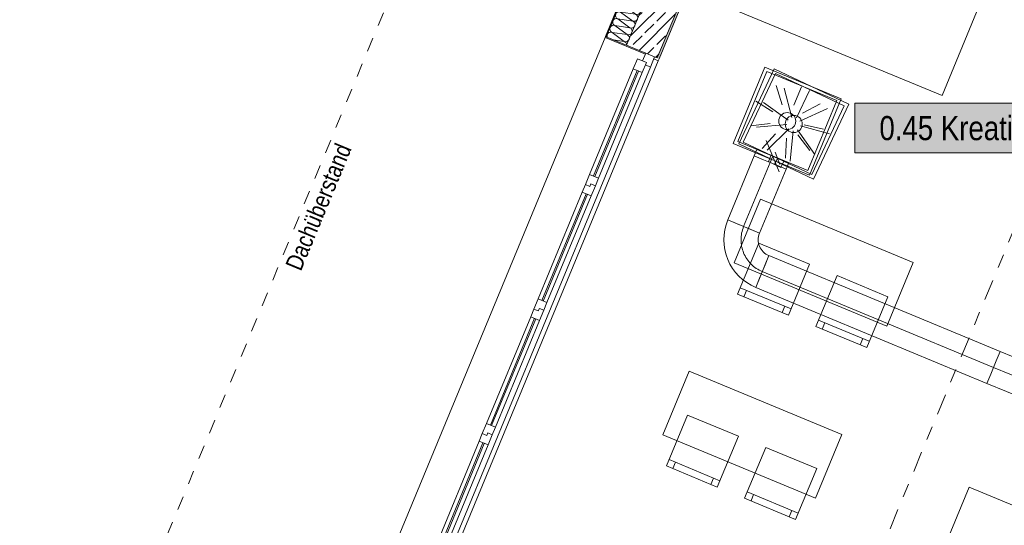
# Model space of a CAD drawing. Header units: metres. Extents: x -79 to 740, y -195 to 69.
# Tile 16 of 200: x -7.04 to 0.11, y -1.75 to 1.92. Entities that reach past the tile are written whole.
import ezdxf
from ezdxf.enums import TextEntityAlignment as Align

# ---------------------------------------------------------------- set-up
doc = ezdxf.new("R2010")
doc.units = ezdxf.units.M
doc.header["$MEASUREMENT"] = 0
for name, pattern in [('Schnittlinie', [0.3, 0.15, -0.075, 0, -0.075]), ('Strichlinie_ eng', [0.115, 0.075, -0.04]), ('STRICHPUNKT2', [12.7, 6.35, -3.175, 0, -3.175])]:
    doc.linetypes.add(name, pattern=pattern)
for name, color, linetype in [('00 Linien_Kreise_Splines', 7, 'Continuous'), ('30 Dach', 7, 'Continuous'), ('70 Lüftung', 7, 'Continuous'), ('Neubau_10 Wand außen', 7, 'Continuous'), ('Neubau_50 Möblierung', 7, 'Continuous'), ('Neubau_80 Raum', 7, 'Continuous')]:
    doc.layers.add(name, color=color, linetype=linetype)
doc.styles.add('ERSTELLTER_STIL_1', font='ARIALN.TTF')
doc.styles.add('ERSTELLTER_STIL_2', font='ARIALN.TTF')
pattern_1 = [(45, (0, 0.175), (-0.0556847, 0.0556847), [0, -0.0525, 0, -0.07875]), (110, (0.175, 0.175), (0.0740008, 0.0269341), [0, -0.0385, 0, -0.0665])]
pattern_2 = [(45, (0, 0), (-0.01767767, 0.01767767), [0, -0.025])]

# ---------------------------------------------------------------- blocks, each defined once
blk = doc.blocks.new('Schultisch 27[4]_1', base_point=(-0.0782, 2.0172))
at = {"layer": 'Neubau_50 Möblierung', "color": 8, "linetype": 'Continuous', "lineweight": 18, "flags": 128}
blk.add_lwpolyline([(-0.0782, 2.0172), (-1.926, 2.7826), (-2.1939, 2.1358), (-0.3461, 1.3705)], close=True, dxfattribs=at)
blk = doc.blocks.new('*X244')
at = {"layer": 'Neubau_10 Wand außen', "color": 8, "linetype": 'Continuous', "lineweight": 9}
for p, q in [((-1.7079, 4.1535), (-1.6736, 4.128)), ((-1.8027, 4.0949), (-1.694, 4.0787)), ((-1.8027, 4.0949), (-1.7144, 4.0295)), ((-1.7823, 4.1442), (-1.6736, 4.128)), ((-1.7823, 4.1442), (-1.694, 4.0787)), ((-1.8232, 4.0456), (-1.7348, 3.9802)), ((-1.8232, 4.0456), (-1.7144, 4.0295)), ((-1.864, 3.9471), (-1.7552, 3.9309)), ((-1.864, 3.9471), (-1.7756, 3.8816)), ((-1.8436, 3.9964), (-1.7348, 3.9802)), ((-1.8436, 3.9964), (-1.7552, 3.9309)), ((-1.8844, 3.8978), (-1.796, 3.8324)), ((-1.8844, 3.8978), (-1.7756, 3.8816)), ((-1.9252, 3.7993), (-1.8164, 3.7831)), ((-1.9252, 3.7993), (-1.8369, 3.7338)), ((-1.9048, 3.8486), (-1.796, 3.8324)), ((-1.9048, 3.8486), (-1.8164, 3.7831)), ((-1.9456, 3.75), (-1.8573, 3.6845)), ((-1.9456, 3.75), (-1.8369, 3.7338)), ((-1.9864, 3.6515), (-1.8777, 3.6353)), ((-1.9864, 3.6515), (-1.8981, 3.586)), ((-1.966, 3.7007), (-1.8573, 3.6845)), ((-1.966, 3.7007), (-1.8777, 3.6353)), ((-2.0068, 3.6022), (-1.9185, 3.5367)), ((-2.0068, 3.6022), (-1.8981, 3.586)), ((-2.0477, 3.5036), (-1.9389, 3.4875)), ((-2.0477, 3.5036), (-1.9593, 3.4382)), ((-2.0272, 3.5529), (-1.9185, 3.5367)), ((-2.0272, 3.5529), (-1.9389, 3.4875)), ((-2.0681, 3.4544), (-1.9797, 3.3889)), ((-2.0681, 3.4544), (-1.9593, 3.4382)), ((-2.0885, 3.4051), (-1.9797, 3.3889)), ((-2.0885, 3.4051), (-2.0001, 3.3396)), ((-2.1293, 3.3065), (-2.041, 3.2411)), ((-2.1293, 3.3065), (-2.0205, 3.2904)), ((-2.1089, 3.3558), (-2.0001, 3.3396)), ((-2.1089, 3.3558), (-2.0205, 3.2904)), ((-2.1497, 3.2573), (-2.041, 3.2411)), ((-2.1497, 3.2573), (-2.0614, 3.1918)), ((-2.1905, 3.1587), (-2.1022, 3.0933)), ((-2.1905, 3.1587), (-2.0818, 3.1425)), ((-2.1701, 3.208), (-2.0614, 3.1918)), ((-2.1701, 3.208), (-2.0818, 3.1425)), ((-2.2109, 3.1094), (-2.1022, 3.0933)), ((-2.2109, 3.1094), (-2.1226, 3.044)), ((-2.2518, 3.0109), (-2.1634, 2.9454)), ((-2.2518, 3.0109), (-2.143, 2.9947)), ((-2.2313, 3.0602), (-2.1226, 3.044)), ((-2.2313, 3.0602), (-2.143, 2.9947)), ((-2.2722, 2.9616), (-2.1634, 2.9454)), ((-2.2722, 2.9616), (-2.1838, 2.8962)), ((-2.313, 2.8631), (-2.2246, 2.7976)), ((-2.313, 2.8631), (-2.2042, 2.8469)), ((-2.2926, 2.9124), (-2.1838, 2.8962)), ((-2.2926, 2.9124), (-2.2042, 2.8469)), ((-2.3334, 2.8138), (-2.2246, 2.7976)), ((-2.3334, 2.8138), (-2.2451, 2.7484)), ((-2.3538, 2.7645), (-2.2451, 2.7484)), ((-2.3538, 2.7645), (-2.2655, 2.6991)), ((-2.3946, 2.666), (-2.2859, 2.6498)), ((-2.3946, 2.666), (-2.3063, 2.6005)), ((-2.3742, 2.7153), (-2.2859, 2.6498)), ((-2.3742, 2.7153), (-2.2655, 2.6991)), ((-2.415, 2.6167), (-2.3063, 2.6005)), ((-2.415, 2.6167), (-2.3267, 2.5513)), ((-2.4559, 2.5182), (-2.3471, 2.502)), ((-2.4559, 2.5182), (-2.3675, 2.4527)), ((-2.4354, 2.5674), (-2.3471, 2.502)), ((-2.4354, 2.5674), (-2.3267, 2.5513)), ((-2.4763, 2.4689), (-2.3675, 2.4527)), ((-2.4763, 2.4689), (-2.3879, 2.4034)), ((-2.5171, 2.3703), (-2.4083, 2.3542)), ((-2.5171, 2.3703), (-2.4287, 2.3049)), ((-2.4967, 2.4196), (-2.4083, 2.3542)), ((-2.4967, 2.4196), (-2.3879, 2.4034)), ((-2.5375, 2.3211), (-2.4287, 2.3049)), ((-2.5375, 2.3211), (-2.4492, 2.2556)), ((-2.5783, 2.2225), (-2.4696, 2.2063)), ((-2.5783, 2.2225), (-2.49, 2.1571)), ((-2.5579, 2.2718), (-2.4696, 2.2063)), ((-2.5579, 2.2718), (-2.4492, 2.2556)), ((-2.5987, 2.1733), (-2.49, 2.1571)), ((-2.5987, 2.1733), (-2.5104, 2.1078)), ((-2.6395, 2.0747), (-2.5308, 2.0585)), ((-2.6395, 2.0747), (-2.5512, 2.0092)), ((-2.6191, 2.124), (-2.5308, 2.0585)), ((-2.6191, 2.124), (-2.5104, 2.1078)), ((-2.66, 2.0254), (-2.5512, 2.0092)), ((-2.66, 2.0254), (-2.5716, 1.96)), ((-2.6804, 1.9762), (-2.592, 1.9107)), ((-2.6804, 1.9762), (-2.5716, 1.96)), ((-2.7212, 1.8776), (-2.6124, 1.8614)), ((-2.7212, 1.8776), (-2.6328, 1.8122)), ((-2.7008, 1.9269), (-2.592, 1.9107)), ((-2.7008, 1.9269), (-2.6124, 1.8614)), ((-2.7416, 1.8283), (-2.6532, 1.7629)), ((-2.7416, 1.8283), (-2.6328, 1.8122)), ((-2.7333, 1.7748), (-2.6532, 1.7629))]:
    blk.add_line(p, q, dxfattribs=at)
for centre, start, end in [((-1.7925, 4.1196), 67.5, 107.07675), ((-1.7721, 4.1688), 225.71469, 247.5), ((-1.8129, 4.0703), 157.5, 247.5), ((-1.8129, 4.0703), 67.5, 157.5), ((-1.7925, 4.1196), 157.5, 247.5), ((-1.7925, 4.1196), 124.92508, 157.5), ((-1.6838, 4.1034), 247.5, 337.5), ((-1.7042, 4.0541), 337.5, 67.5), ((-1.6634, 4.1526), 247.5, 299.8292), ((-1.6838, 4.1034), 337.5, 67.5), ((-1.8334, 4.021), 157.5, 247.5), ((-1.8334, 4.021), 67.5, 157.5), ((-1.7042, 4.0541), 247.5, 337.5), ((-1.7246, 4.0048), 337.5, 67.5), ((-1.8742, 3.9225), 157.5, 247.5), ((-1.8742, 3.9225), 67.5, 157.5), ((-1.8538, 3.9717), 157.5, 247.5), ((-1.8538, 3.9717), 67.5, 157.5), ((-1.745, 3.9556), 247.5, 337.5), ((-1.7246, 4.0048), 247.5, 337.5), ((-1.745, 3.9556), 337.5, 67.5), ((-1.8946, 3.8732), 157.5, 247.5), ((-1.8946, 3.8732), 67.5, 157.5), ((-1.7654, 3.9063), 247.5, 337.5), ((-1.7858, 3.857), 337.5, 67.5), ((-1.7654, 3.9063), 337.5, 67.5), ((-1.9354, 3.7746), 67.5, 157.5), ((-1.915, 3.8239), 157.5, 247.5), ((-1.915, 3.8239), 67.5, 157.5), ((-1.8062, 3.8077), 247.5, 337.5), ((-1.7858, 3.857), 247.5, 337.5), ((-1.8062, 3.8077), 337.5, 67.5), ((-1.9558, 3.7254), 157.5, 247.5), ((-1.9558, 3.7254), 67.5, 157.5), ((-1.9354, 3.7746), 157.5, 247.5), ((-1.8267, 3.7585), 247.5, 337.5), ((-1.8471, 3.7092), 337.5, 67.5), ((-1.8267, 3.7585), 337.5, 67.5), ((-1.9966, 3.6268), 67.5, 157.5), ((-1.9762, 3.6761), 157.5, 247.5), ((-1.9762, 3.6761), 67.5, 157.5), ((-1.8675, 3.6599), 247.5, 337.5), ((-1.8471, 3.7092), 247.5, 337.5), ((-1.8675, 3.6599), 337.5, 67.5), ((-2.017, 3.5775), 157.5, 247.5), ((-2.017, 3.5775), 67.5, 157.5), ((-1.9966, 3.6268), 157.5, 247.5), ((-1.8879, 3.6106), 247.5, 337.5), ((-1.9083, 3.5614), 337.5, 67.5), ((-1.8879, 3.6106), 337.5, 67.5), ((-2.0579, 3.479), 67.5, 157.5), ((-2.0375, 3.5283), 157.5, 247.5), ((-2.0375, 3.5283), 67.5, 157.5), ((-1.9083, 3.5614), 247.5, 337.5), ((-1.9287, 3.5121), 337.5, 67.5), ((-2.0783, 3.4297), 157.5, 247.5), ((-2.0783, 3.4297), 67.5, 157.5), ((-2.0579, 3.479), 157.5, 247.5), ((-1.9491, 3.4628), 247.5, 337.5), ((-1.9695, 3.4135), 337.5, 67.5), ((-1.9287, 3.5121), 247.5, 337.5), ((-1.9491, 3.4628), 337.5, 67.5), ((-2.0987, 3.3805), 157.5, 247.5), ((-2.0987, 3.3805), 67.5, 157.5), ((-1.9695, 3.4135), 247.5, 337.5), ((-1.9899, 3.3643), 337.5, 67.5), ((-2.1395, 3.2819), 157.5, 247.5), ((-2.1395, 3.2819), 67.5, 157.5), ((-2.1191, 3.3312), 157.5, 247.5), ((-2.1191, 3.3312), 67.5, 157.5), ((-2.0103, 3.315), 247.5, 337.5), ((-2.0308, 3.2657), 337.5, 67.5), ((-1.9899, 3.3643), 247.5, 337.5), ((-2.0103, 3.315), 337.5, 67.5), ((-2.1599, 3.2326), 157.5, 247.5), ((-2.1599, 3.2326), 67.5, 157.5), ((-2.0308, 3.2657), 247.5, 337.5), ((-2.0512, 3.2164), 337.5, 67.5), ((-2.2007, 3.1341), 67.5, 157.5), ((-2.1803, 3.1834), 157.5, 247.5), ((-2.1803, 3.1834), 67.5, 157.5), ((-2.0716, 3.1672), 247.5, 337.5), ((-2.0512, 3.2164), 247.5, 337.5), ((-2.0716, 3.1672), 337.5, 67.5), ((-2.2211, 3.0848), 157.5, 247.5), ((-2.2211, 3.0848), 67.5, 157.5), ((-2.2007, 3.1341), 157.5, 247.5), ((-2.092, 3.1179), 247.5, 337.5), ((-2.1124, 3.0686), 337.5, 67.5), ((-2.092, 3.1179), 337.5, 67.5), ((-2.262, 2.9863), 67.5, 157.5), ((-2.2416, 3.0355), 157.5, 247.5), ((-2.2416, 3.0355), 67.5, 157.5), ((-2.1328, 3.0194), 247.5, 337.5), ((-2.1124, 3.0686), 247.5, 337.5), ((-2.1328, 3.0194), 337.5, 67.5), ((-2.2824, 2.937), 157.5, 247.5), ((-2.2824, 2.937), 67.5, 157.5), ((-2.262, 2.9863), 157.5, 247.5), ((-2.1532, 2.9701), 247.5, 337.5), ((-2.1736, 2.9208), 337.5, 67.5), ((-2.1532, 2.9701), 337.5, 67.5), ((-2.3232, 2.8384), 67.5, 157.5), ((-2.3028, 2.8877), 157.5, 247.5), ((-2.3028, 2.8877), 67.5, 157.5), ((-2.194, 2.8715), 247.5, 337.5), ((-2.1736, 2.9208), 247.5, 337.5), ((-2.194, 2.8715), 337.5, 67.5), ((-2.3436, 2.7892), 157.5, 247.5), ((-2.3436, 2.7892), 67.5, 157.5), ((-2.3232, 2.8384), 157.5, 247.5), ((-2.2144, 2.8223), 247.5, 337.5), ((-2.2348, 2.773), 337.5, 67.5), ((-2.2144, 2.8223), 337.5, 67.5), ((-2.3844, 2.6906), 67.5, 157.5), ((-2.364, 2.7399), 157.5, 247.5), ((-2.364, 2.7399), 67.5, 157.5), ((-2.2348, 2.773), 247.5, 337.5), ((-2.2553, 2.7237), 337.5, 67.5), ((-2.4048, 2.6413), 157.5, 247.5), ((-2.4048, 2.6413), 67.5, 157.5), ((-2.3844, 2.6906), 157.5, 247.5), ((-2.2757, 2.6744), 247.5, 337.5), ((-2.2961, 2.6252), 337.5, 67.5), ((-2.2553, 2.7237), 247.5, 337.5), ((-2.2757, 2.6744), 337.5, 67.5), ((-2.4252, 2.5921), 157.5, 247.5), ((-2.4252, 2.5921), 67.5, 157.5), ((-2.2961, 2.6252), 247.5, 337.5), ((-2.3165, 2.5759), 337.5, 67.5), ((-2.4661, 2.4935), 157.5, 247.5), ((-2.4661, 2.4935), 67.5, 157.5), ((-2.4456, 2.5428), 157.5, 247.5), ((-2.4456, 2.5428), 67.5, 157.5), ((-2.3369, 2.5266), 247.5, 337.5), ((-2.3573, 2.4773), 337.5, 67.5), ((-2.3165, 2.5759), 247.5, 337.5), ((-2.3369, 2.5266), 337.5, 67.5), ((-2.4865, 2.4443), 157.5, 247.5), ((-2.4865, 2.4443), 67.5, 157.5), ((-2.3573, 2.4773), 247.5, 337.5), ((-2.3777, 2.4281), 337.5, 67.5), ((-2.5273, 2.3457), 67.5, 157.5), ((-2.5069, 2.395), 157.5, 247.5), ((-2.5069, 2.395), 67.5, 157.5), ((-2.3981, 2.3788), 247.5, 337.5), ((-2.3777, 2.4281), 247.5, 337.5), ((-2.3981, 2.3788), 337.5, 67.5), ((-2.5477, 2.2964), 157.5, 247.5), ((-2.5477, 2.2964), 67.5, 157.5), ((-2.5273, 2.3457), 157.5, 247.5), ((-2.4185, 2.3295), 247.5, 337.5), ((-2.4389, 2.2803), 337.5, 67.5), ((-2.4185, 2.3295), 337.5, 67.5), ((-2.5885, 2.1979), 67.5, 157.5), ((-2.5681, 2.2472), 157.5, 247.5), ((-2.5681, 2.2472), 67.5, 157.5), ((-2.4594, 2.231), 247.5, 337.5), ((-2.4389, 2.2803), 247.5, 337.5), ((-2.4594, 2.231), 337.5, 67.5), ((-2.6089, 2.1486), 157.5, 247.5), ((-2.6089, 2.1486), 67.5, 157.5), ((-2.5885, 2.1979), 157.5, 247.5), ((-2.4798, 2.1817), 247.5, 337.5), ((-2.5002, 2.1324), 337.5, 67.5), ((-2.4798, 2.1817), 337.5, 67.5), ((-2.6497, 2.0501), 67.5, 157.5), ((-2.6293, 2.0993), 157.5, 247.5), ((-2.6293, 2.0993), 67.5, 157.5), ((-2.5002, 2.1324), 247.5, 337.5), ((-2.5206, 2.0832), 337.5, 67.5), ((-2.6702, 2.0008), 157.5, 247.5), ((-2.6702, 2.0008), 67.5, 157.5), ((-2.6497, 2.0501), 157.5, 247.5), ((-2.541, 2.0339), 247.5, 337.5), ((-2.5614, 1.9846), 337.5, 67.5), ((-2.5206, 2.0832), 247.5, 337.5), ((-2.541, 2.0339), 337.5, 67.5), ((-2.6906, 1.9515), 157.5, 247.5), ((-2.6906, 1.9515), 67.5, 157.5), ((-2.5614, 1.9846), 247.5, 337.5), ((-2.5818, 1.9353), 337.5, 67.5), ((-2.7314, 1.853), 157.5, 247.5), ((-2.7314, 1.853), 67.5, 157.5), ((-2.711, 1.9022), 157.5, 247.5), ((-2.711, 1.9022), 67.5, 157.5), ((-2.6022, 1.8861), 247.5, 337.5), ((-2.6226, 1.8368), 337.5, 67.5), ((-2.5818, 1.9353), 247.5, 337.5), ((-2.6022, 1.8861), 337.5, 67.5), ((-2.7518, 1.8037), 157.5, 204.90248), ((-2.7518, 1.8037), 67.5, 157.5), ((-2.6226, 1.8368), 247.5, 337.5), ((-2.643, 1.7875), 337.5, 67.5), ((-2.643, 1.7875), 247.5, 337.5), ((-2.6635, 1.7382), 352.80005, 67.5)]:
    blk.add_arc(centre, 0.0267, start, end, dxfattribs=at)
blk = doc.blocks.new('5-Flügelfenster 27_3')
at = {"layer": 'Neubau_10 Wand außen', "color": 7, "linetype": 'Continuous', "lineweight": 13}
for p, q in [((-2.505, 0.317), (-2.498, 0.317)), ((-2.498, 0), (-2.498, 0.317)), ((2.505, 0.317), (2.498, 0.317)), ((2.498, 0), (2.498, 0.317)), ((-2.505, 0), (-2.445, 0)), ((-2.505, 0), (-2.505, -0.07)), ((-2.505, 0), (-2.505, -0.07)), ((-2.445, -0.03), (-2.445, 0.04)), ((-2.445, 0.04), (-2.365, 0.04)), ((-2.445, 0), (-2.445, -0.03)), ((-2.365, 0.04), (-1.537, 0.04)), ((-2.365, 0.04), (-2.365, -0.03)), ((-2.365, 0.01), (-1.537, 0.01)), ((-1.537, -0.03), (-1.537, 0.04)), ((-1.537, 0.04), (-1.457, 0.04)), ((-1.457, 0.005), (-1.477, 0.005)), ((-1.477, 0.005), (-1.477, -0.03)), ((-1.477, -0.03), (-1.477, 0.005)), ((-1.477, 0.005), (-1.457, 0.005)), ((-1.457, 0.04), (-1.457, 0.005)), ((-1.457, 0.04), (-1.397, 0.04)), ((-1.457, 0.005), (-1.457, 0.04)), ((-1.397, 0.04), (-0.559, 0.04)), ((-1.397, 0.04), (-1.397, -0.03)), ((-1.397, 0.01), (-0.559, 0.01)), ((-0.559, -0.03), (-0.559, 0.04)), ((-0.559, 0.04), (-0.499, 0.04)), ((-0.499, 0.04), (-0.499, 0.005)), ((-0.499, 0.005), (-0.499, 0.04)), ((-0.499, 0.04), (-0.419, 0.04)), ((-0.499, 0.005), (-0.479, 0.005)), ((-0.479, 0.005), (-0.499, 0.005)), ((-0.479, 0.005), (-0.479, -0.03)), ((-0.479, -0.03), (-0.479, 0.005)), ((-0.419, 0.04), (0.419, 0.04)), ((-0.419, 0.04), (-0.419, -0.03)), ((-0.419, 0.01), (0.419, 0.01)), ((0.419, -0.03), (0.419, 0.04)), ((0.419, 0.04), (0.479, 0.04)), ((0.479, 0.04), (0.479, 0.005)), ((0.479, 0.005), (0.479, 0.04)), ((0.479, 0.04), (0.559, 0.04)), ((0.479, 0.005), (0.499, 0.005)), ((0.499, 0.005), (0.479, 0.005)), ((0.499, 0.005), (0.499, -0.03)), ((0.499, -0.03), (0.499, 0.005)), ((0.559, 0.04), (1.397, 0.04)), ((0.559, 0.04), (0.559, -0.03)), ((0.559, 0.01), (1.397, 0.01)), ((1.397, -0.03), (1.397, 0.04)), ((1.397, 0.04), (1.457, 0.04)), ((1.457, 0.04), (1.457, 0.005)), ((1.457, 0.005), (1.457, 0.04)), ((1.457, 0.04), (1.537, 0.04)), ((1.457, 0.005), (1.477, 0.005)), ((1.477, 0.005), (1.457, 0.005)), ((1.477, 0.005), (1.477, -0.03)), ((1.477, -0.03), (1.477, 0.005)), ((1.537, 0.04), (2.365, 0.04)), ((1.537, 0.04), (1.537, -0.03)), ((1.537, 0.01), (2.365, 0.01)), ((2.365, -0.03), (2.365, 0.04)), ((2.365, 0.04), (2.445, 0.04)), ((2.445, 0.04), (2.445, -0.03)), ((2.445, -0.03), (2.445, 0)), ((2.445, 0), (2.505, 0)), ((2.505, 0), (2.505, -0.07)), ((2.505, 0), (2.505, -0.07)), ((-2.425, -0.07), (-2.505, -0.07)), ((-2.49, -0.07), (-2.49, -0.105)), ((-2.445, -0.03), (-2.425, -0.03)), ((-2.365, -0.03), (-2.445, -0.03)), ((-2.425, -0.03), (-2.425, -0.07)), ((2.425, -0.07), (-2.425, -0.07)), ((-1.537, 0), (-2.365, 0)), ((-1.537, -0.03), (-2.365, -0.03)), ((-1.477, -0.03), (-1.537, -0.03)), ((-1.397, -0.03), (-1.477, -0.03)), ((-0.559, 0), (-1.397, 0)), ((-0.559, -0.03), (-1.397, -0.03)), ((-0.479, -0.03), (-0.559, -0.03)), ((-0.419, -0.03), (-0.479, -0.03)), ((0.419, 0), (-0.419, 0)), ((0.419, -0.03), (-0.419, -0.03)), ((0.499, -0.03), (0.419, -0.03)), ((0.559, -0.03), (0.499, -0.03)), ((1.397, 0), (0.559, 0)), ((1.397, -0.03), (0.559, -0.03)), ((1.477, -0.03), (1.397, -0.03)), ((1.537, -0.03), (1.477, -0.03)), ((2.365, 0), (1.537, 0)), ((2.365, -0.03), (1.537, -0.03)), ((2.445, -0.03), (2.365, -0.03)), ((2.425, -0.07), (2.425, -0.03)), ((2.425, -0.03), (2.445, -0.03)), ((2.505, -0.07), (2.425, -0.07)), ((2.49, -0.07), (2.49, -0.105)), ((-2.505, -0.105), (-2.49, -0.105)), ((2.505, -0.105), (2.49, -0.105))]:
    blk.add_line(p, q, dxfattribs=at)
at = {"layer": 'Neubau_10 Wand außen', "color": 7, "linetype": 'Continuous', "lineweight": 9}
for p, q in [((-2.498, 0.317), (2.498, 0.317)), ((-2.49, -0.105), (2.49, -0.105))]:
    blk.add_line(p, q, dxfattribs=at)
blk = doc.blocks.new('Stuhl 02 27[54]_1', base_point=(-1.2563, -1.3367))
at = {"layer": 'Neubau_50 Möblierung', "color": 8, "linetype": 'Continuous', "lineweight": 18}
for p, q in [((-1.391, -1.6598), (-1.7602, -1.5059)), ((-1.7141, -1.5251), (-1.7333, -1.5713)), ((-1.4372, -1.6406), (-1.4564, -1.6867))]:
    blk.add_line(p, q, dxfattribs=at)
at = {"layer": 'Neubau_50 Möblierung', "color": 8, "linetype": 'Continuous', "lineweight": 18, "flags": 128}
blk.add_lwpolyline([(-1.2563, -1.3367), (-1.6255, -1.1828), (-1.7794, -1.552), (-1.4102, -1.706)], close=True, dxfattribs=at)
blk = doc.blocks.new('Stuhl 02 27[55]_1', base_point=(-1.8246, -1.1017))
at = {"layer": 'Neubau_50 Möblierung', "color": 8, "linetype": 'Continuous', "lineweight": 18}
for p, q in [((-1.9589, -1.4249), (-2.3283, -1.2713)), ((-2.2821, -1.2905), (-2.3013, -1.3367)), ((-2.0051, -1.4057), (-2.0243, -1.4519))]:
    blk.add_line(p, q, dxfattribs=at)
at = {"layer": 'Neubau_50 Möblierung', "color": 8, "linetype": 'Continuous', "lineweight": 18, "flags": 128}
blk.add_lwpolyline([(-1.8246, -1.1017), (-2.1939, -0.9482), (-2.3475, -1.3175), (-1.9781, -1.4711)], close=True, dxfattribs=at)
blk = doc.blocks.new('Stuhl 02 27[68]_1', base_point=(-0.7397, -0.0895))
at = {"layer": 'Neubau_50 Möblierung', "color": 8, "linetype": 'Continuous', "lineweight": 18}
for p, q in [((-0.8744, -0.4126), (-1.2436, -0.2587)), ((-1.1974, -0.2779), (-1.2167, -0.324)), ((-0.9205, -0.3933), (-0.9398, -0.4395))]:
    blk.add_line(p, q, dxfattribs=at)
at = {"layer": 'Neubau_50 Möblierung', "color": 8, "linetype": 'Continuous', "lineweight": 18, "flags": 128}
blk.add_lwpolyline([(-0.7397, -0.0895), (-1.1089, 0.0644), (-1.2628, -0.3048), (-0.8936, -0.4587)], close=True, dxfattribs=at)
blk = doc.blocks.new('Stuhl 02 27[69]_1', base_point=(-1.308, 0.1455))
at = {"layer": 'Neubau_50 Möblierung', "color": 8, "linetype": 'Continuous', "lineweight": 18}
for p, q in [((-1.4423, -0.1777), (-1.8117, -0.0241)), ((-1.7655, -0.0433), (-1.7847, -0.0895)), ((-1.4885, -0.1585), (-1.5077, -0.2046))]:
    blk.add_line(p, q, dxfattribs=at)
at = {"layer": 'Neubau_50 Möblierung', "color": 8, "linetype": 'Continuous', "lineweight": 18, "flags": 128}
blk.add_lwpolyline([(-1.308, 0.1455), (-1.6773, 0.2991), (-1.8309, -0.0703), (-1.4615, -0.2238)], close=True, dxfattribs=at)
blk = doc.blocks.new('Schultisch 27[72]_1', base_point=(-1.0727, -1.0887))
at = {"layer": 'Neubau_50 Möblierung', "color": 8, "linetype": 'Continuous', "lineweight": 18, "flags": 128}
blk.add_lwpolyline([(-1.0727, -1.0887), (-2.1813, -0.6294), (-2.3727, -1.0914), (-1.264, -1.5506)], close=True, dxfattribs=at)
blk = doc.blocks.new('Schultisch 27[152]_1', base_point=(-0.5561, 0.1586))
at = {"layer": 'Neubau_50 Möblierung', "color": 8, "linetype": 'Continuous', "lineweight": 18, "flags": 128}
blk.add_lwpolyline([(-0.5561, 0.1586), (-1.6647, 0.6178), (-1.8561, 0.1559), (-0.7474, -0.3034)], close=True, dxfattribs=at)
blk = doc.blocks.new('Schultisch 27[206]_1', base_point=(0.96, -1.9306))
at = {"layer": 'Neubau_50 Möblierung', "color": 8, "linetype": 'Continuous', "lineweight": 18, "flags": 128}
blk.add_lwpolyline([(0.96, -1.9306), (-0.1486, -1.4714), (-0.34, -1.9334), (0.7687, -2.3926)], close=True, dxfattribs=at)
blk = doc.blocks.new('Kreativ- und Lernlabor_0.45_54_1', base_point=(19.4883, 3.8663))
at = {"layer": 'Neubau_80 Raum', "linetype": 'Continuous', "lineweight": 0, "true_color": 0x2a201c}
blk.add_hatch(color=250, dxfattribs=at).paths.add_polyline_path([(-0.979, 0.9539), (1.862, 0.9539), (1.862, 1.3142), (-0.979, 1.3142)])
at = {"layer": 'Neubau_80 Raum', "color": 7, "linetype": 'Continuous', "lineweight": 9, "flags": 128}
blk.add_lwpolyline([(-0.979, 0.9539), (1.862, 0.9539), (1.862, 1.3142), (-0.979, 1.3142)], close=True, dxfattribs=at)
at = {"layer": 'Neubau_80 Raum', "color": 7, "lineweight": 9, "style": 'ERSTELLTER_STIL_2'}
blk.add_attdef('stApartmentId', text='', height=0.175, dxfattribs=at).set_placement((0.4415, 1.1338), align=Align.MIDDLE_CENTER)
at = {"layer": 'Neubau_80 Raum', "color": 7, "lineweight": 9}
for tag, height, style, p in [('DUMMY_850', 0.2, 'ERSTELLTER_STIL_1', (30.7867, 0.5363)), ('ROOM_NAME', 0.2, 'ERSTELLTER_STIL_1', (28.4514, 0.4737)), ('ROOM_NUMBER', 0.175, 'ERSTELLTER_STIL_2', (28.6161, -0.0994)), ('measuredNetAreaCode', 0.175, 'ERSTELLTER_STIL_2', (28.6161, -0.6406)), ('perimeterCode', 0.175, 'ERSTELLTER_STIL_2', (28.6161, -1.0009)), ('ceilingHeightCode', 0.175, 'ERSTELLTER_STIL_2', (28.6161, -1.3612)), ('measuredAreaCode', 0.175, 'ERSTELLTER_STIL_2', (28.6161, -1.7215)), ('DUMMY_851_0', 0.175, 'ERSTELLTER_STIL_2', (30.5844, -1.7233)), ('DUMMY_852', 0.175, 'ERSTELLTER_STIL_2', (28.6161, -2.0817)), ('DUMMY_851_1', 0.175, 'ERSTELLTER_STIL_2', (30.5844, -2.0836)), ('DUMMY_853', 0.175, 'ERSTELLTER_STIL_2', (28.6161, -2.442)), ('DUMMY_851_2', 0.175, 'ERSTELLTER_STIL_2', (30.5844, -2.4439))]:
    blk.add_attdef(tag, text='', height=height, dxfattribs=dict(at, style=style)).set_placement(p, align=Align.TOP_LEFT)

msp = doc.modelspace()

# ---------------------------------------------------------------- hatches: boundary and pattern name
at = {"layer": 'Neubau_10 Wand außen', "linetype": 'Continuous', "lineweight": 0, "true_color": 0x000000}
h = msp.add_hatch(dxfattribs=at)
h.set_pattern_fill('Beton_Stahlbeton_0001', color=18, style=0, pattern_type=2)
h.set_pattern_definition([(45, (0, 0), (-0.0848528, 0.0848528), []), (45, (-0.04243, 0.04243), (-0.0848528, 0.0848528), [0.09, -0.03])])
h.paths.add_polyline_path([(-1.5965, 4.2445), (-2.6361, 1.7345), (-2.4975, 1.6771), (-2.4329, 1.6503), (-2.4144, 1.6427), (-1.362, 4.1834), (-1.5566, 4.264)])
h = msp.add_hatch(dxfattribs=at)
h.set_pattern_fill('Gips_0001', color=18, style=0, pattern_type=2)
h.set_pattern_definition(pattern_2)
h.paths.add_polyline_path([(-1.3678, 4.1695), (-2.4144, 1.6427), (-2.4005, 1.637), (-1.3539, 4.1638)])
h = msp.add_hatch(dxfattribs=at)
h.set_pattern_fill('Mörtel_0001', color=18, style=0, pattern_type=2)
h.set_pattern_definition(pattern_1)
h.paths.add_polyline_path([(-2.7904, 1.7984), (-2.7839, 1.7958), (-1.8165, 4.1313), (-1.823, 4.134)])
h = msp.add_hatch(dxfattribs=at)
h.set_pattern_fill('Mörtel_0001', color=18, style=0, pattern_type=2)
h.set_pattern_definition(pattern_1)
h.paths.add_polyline_path([(-2.7904, 1.7984), (-2.7931, 1.792), (-2.5002, 1.6707), (-2.4975, 1.6771), (-2.7839, 1.7958)])
h = msp.add_hatch(dxfattribs=at)
h.set_pattern_fill('Gips_0001', color=18, style=0, pattern_type=2)
h.set_pattern_definition(pattern_2)
h.paths.add_polyline_path([(-2.4063, 1.6231), (-2.4005, 1.637), (-2.4144, 1.6427), (-2.4329, 1.6503), (-2.4386, 1.6365)])

# ---------------------------------------------------------------- linework, layer by layer
at = {"layer": '00 Linien_Kreise_Splines', "color": 7, "linetype": 'Schnittlinie', "lineweight": 9}
msp.add_lwpolyline([(-4.8577, -11.7502), (13.1391, 31.6887)], dxfattribs=at)
at = {"layer": '30 Dach', "color": 7, "linetype": 'Strichlinie_ eng', "lineweight": 9}
msp.add_line((-7.0428, -4.4044), (-2.8915, 5.6179), dxfattribs=at)
at = {"layer": '70 Lüftung', "color": 253, "linetype": 'Continuous', "lineweight": 18, "true_color": 0xaaaaaa}
for p, q in [((-1.862, 1.0223), (-1.6324, 1.5766)), ((-1.078, 1.347), (-1.6324, 1.5766)), ((-1.8293, 1.0358), (-1.6188, 1.5439)), ((-1.8228, 1.0207), (-1.5662, 1.563)), ((-1.7895, 1.0326), (-1.5543, 1.5297)), ((-1.1107, 1.3334), (-1.6188, 1.5439)), ((-1.0238, 1.3064), (-1.5662, 1.563)), ((-1.0571, 1.2945), (-1.5543, 1.5297)), ((-1.5512, 1.4421), (-1.5076, 1.3038)), ((-1.3667, 1.4341), (-1.4222, 1.3001)), ((-1.4917, 1.4247), (-1.436, 1.2119)), ((-1.3079, 1.4076), (-1.402, 1.2087)), ((-1.6977, 1.3297), (-1.5754, 1.2518)), ((-1.6436, 1.3197), (-1.4641, 1.1924)), ((-1.2305, 1.3093), (-1.3591, 1.2423)), ((-1.3212, 0.8253), (-1.1107, 1.3334)), ((-1.3077, 0.7926), (-1.078, 1.347)), ((-1.2924, 0.7973), (-1.0571, 1.2945)), ((-1.2805, 0.764), (-1.0238, 1.3064)), ((-1.178, 1.2763), (-1.3779, 1.1844)), ((-1.7377, 1.1494), (-1.5939, 1.1683)), ((-1.6924, 1.1415), (-1.4732, 1.1595)), ((-1.47, 1.1846), (-1.47, 1.1846)), ((-1.4233, 1.1635), (-1.4233, 1.1635)), ((-1.1629, 1.0922), (-1.3751, 1.1503)), ((-1.2064, 1.1262), (-1.348, 1.1576)), ((-1.6524, 0.9856), (-1.5545, 1.0925)), ((-1.6153, 0.9737), (-1.4589, 1.1284)), ((-1.4484, 0.8947), (-1.428, 1.1138)), ((-1.2697, 0.9415), (-1.3949, 1.1224)), ((-1.3056, 0.9704), (-1.3939, 1.0854)), ((-1.3077, 0.7926), (-1.862, 1.0223)), ((-1.3212, 0.8253), (-1.8293, 1.0358)), ((-1.2805, 0.764), (-1.8228, 1.0207)), ((-1.2924, 0.7973), (-1.7895, 1.0326)), ((-1.5284, 0.8174), (-1.6221, 1.0437)), ((-1.4818, 0.9149), (-1.4755, 1.0597)), ((-1.6907, 0.9784), (-1.7099, 0.9322)), ((-1.7099, 0.9322), (-1.6422, 0.9042)), ((-1.6907, 0.9784), (-1.6231, 0.9504)), ((-1.6231, 0.9504), (-1.5274, 0.9107)), ((-1.5862, 0.9363), (-1.6075, 0.8912)), ((-1.5862, 0.9363), (-1.5597, 0.9238)), ((-1.525, 0.8702), (-1.557, 0.9597)), ((-1.6422, 0.9042), (-1.5465, 0.8645)), ((-1.6075, 0.8912), (-1.5811, 0.8786)), ((-1.5811, 0.8786), (-1.5436, 0.8609)), ((-1.5597, 0.9238), (-1.5222, 0.9061)), ((-1.5465, 0.8645), (-1.4789, 0.8365)), ((-1.5436, 0.8609), (-1.5172, 0.8484)), ((-1.5274, 0.9107), (-1.4598, 0.8827)), ((-1.5222, 0.9061), (-1.4958, 0.8936)), ((-1.5172, 0.8484), (-1.4958, 0.8936)), ((-1.4789, 0.8365), (-1.4598, 0.8827))]:
    msp.add_line(p, q, dxfattribs=at)
at = {"layer": '70 Lüftung', "color": 5, "linetype": 'Continuous', "lineweight": 18}
for p, q in [((-1.7099, 0.9322), (-1.9023, 0.4675)), ((-1.7099, 0.9322), (-1.6422, 0.9042)), ((-1.6422, 0.9042), (-1.5465, 0.8645)), ((-1.5465, 0.8645), (-1.4789, 0.8365)), ((-1.6714, 0.3719), (-1.4789, 0.8365)), ((-1.6714, 0.3719), (-1.9023, 0.4675)), ((-1.9023, 0.4675), (-1.8347, 0.4395)), ((-1.8347, 0.4395), (-1.739, 0.3999)), ((-1.739, 0.3999), (-1.6714, 0.3719)), ((-1.6037, 0.2085), (-1.6994, -0.0224)), ((-1.6317, 0.1409), (-1.6037, 0.2085)), ((0.0757, -0.4871), (-1.6037, 0.2085)), ((-1.6714, 0.0452), (-1.6317, 0.1409)), ((-1.6994, -0.0224), (-1.6714, 0.0452)), ((-1.6994, -0.0224), (-0.02, -0.7181)), ((0.0757, -0.4871), (0.0476, -0.5547)), ((0.0476, -0.5547), (0.0757, -0.4871)), ((0.4267, -0.6325), (0.0757, -0.4871)), ((0.0476, -0.5547), (0.008, -0.6504)), ((0.008, -0.6504), (0.0476, -0.5547)), ((0.008, -0.6504), (-0.02, -0.7181)), ((-0.02, -0.7181), (0.008, -0.6504)), ((-0.02, -0.7181), (0.3311, -0.8635))]:
    msp.add_line(p, q, dxfattribs=at)
at = {"layer": '70 Lüftung', "color": 253, "linetype": 'STRICHPUNKT2', "lineweight": 18, "true_color": 0xaaaaaa}
for p, q in [((-1.5944, 0.8844), (-1.5752, 0.9306)), ((-1.5624, 0.8698), (-1.541, 0.915))]:
    msp.add_line(p, q, dxfattribs=at)
at = {"layer": '70 Lüftung', "color": 5, "linetype": 'STRICHPUNKT2', "lineweight": 18}
for p, q in [((-1.5944, 0.8844), (-1.7869, 0.4197)), ((-1.6516, 0.0931), (0.0278, -0.6026)), ((0.0278, -0.6026), (0.3789, -0.748))]:
    msp.add_line(p, q, dxfattribs=at)
at = {"layer": '70 Lüftung', "color": 253, "linetype": 'Continuous', "lineweight": 18, "true_color": 0xaaaaaa}
for centre in [(-1.47, 1.1846), (-1.4233, 1.1635)]:
    msp.add_circle(centre, 0.062, dxfattribs=at)
at = {"layer": '70 Lüftung', "color": 5, "linetype": 'Continuous', "lineweight": 18}
for radius in [0.375, 0.125]:
    msp.add_arc((-1.5559, 0.324), radius, 157.5, 247.5, dxfattribs=at)
at = {"layer": '70 Lüftung', "color": 5, "linetype": 'STRICHPUNKT2', "lineweight": 18}
msp.add_arc((-1.5559, 0.324), 0.25, 157.5, 247.5, dxfattribs=at)
at = {"layer": 'Neubau_10 Wand außen', "color": 7, "linetype": 'Continuous', "lineweight": 13}
for p, q in [((-1.6144, 4.2013), (-2.6361, 1.7345)), ((-2.4144, 1.6427), (-1.362, 4.1834)), ((-1.8165, 4.1313), (-2.7839, 1.7958)), ((-2.7904, 1.7984), (-2.7931, 1.792)), ((-2.5002, 1.6707), (-2.7931, 1.792)), ((-2.7839, 1.7958), (-2.4975, 1.6771)), ((-2.4975, 1.6771), (-2.5002, 1.6707)), ((-2.4975, 1.6771), (-2.4329, 1.6503)), ((-2.4329, 1.6503), (-2.4386, 1.6365)), ((-2.4144, 1.6427), (-2.4329, 1.6503)), ((-2.4386, 1.6365), (-2.4063, 1.6231)), ((-2.4005, 1.637), (-2.4063, 1.6231))]:
    msp.add_line(p, q, dxfattribs=at)
at = {"layer": 'Neubau_10 Wand außen', "color": 7, "linetype": 'Continuous', "lineweight": 13, "flags": 128}
for points in [[(-2.4005, 1.637), (-1.3539, 4.1638)], [(-1.823, 4.134), (-2.7904, 1.7984)]]:
    msp.add_lwpolyline(points, dxfattribs=at)

# ---------------------------------------------------------------- block references
at = {"layer": 'Neubau_10 Wand außen', "color": 7, "lineweight": 9}
msp.add_blockref('*X244', (0, 0), dxfattribs=at)
at = {"layer": 'Neubau_10 Wand außen', "color": 7, "linetype": 'Continuous', "lineweight": 13, "rotation": 67.49999999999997}
msp.add_blockref('5-Flügelfenster 27_3', (-3.4562, -0.6372), dxfattribs=at)
at = {"layer": 'Neubau_50 Möblierung', "color": 8, "linetype": 'Continuous', "lineweight": 18}
for name, p in [('Schultisch 27[4]_1', (-0.0782, 2.0172)), ('Schultisch 27[152]_1', (-0.5561, 0.1586)), ('Stuhl 02 27[69]_1', (-1.308, 0.1455)), ('Stuhl 02 27[68]_1', (-0.7397, -0.0895)), ('Schultisch 27[72]_1', (-1.0727, -1.0887)), ('Stuhl 02 27[55]_1', (-1.8246, -1.1017)), ('Stuhl 02 27[54]_1', (-1.2563, -1.3367)), ('Schultisch 27[206]_1', (0.96, -1.9306))]:
    msp.add_blockref(name, p, dxfattribs=at)
at = {"layer": 'Neubau_80 Raum', "color": 7, "linetype": 'Continuous', "lineweight": 13}
ref = msp.add_blockref('Kreativ- und Lernlabor_0.45_54_1', (19.4883, 3.8663), dxfattribs=at)
ref.add_attrib('stApartmentId', '0.45 Kreativ - und Lernlabor', dxfattribs={"color": 7, "lineweight": 9, "height": 0.175, "style": 'ERSTELLTER_STIL_2'}).set_placement((0.4415, 1.1338), align=Align.MIDDLE_CENTER)

# ---------------------------------------------------------------- texts
at = {"layer": '30 Dach', "color": 7, "linetype": 'Continuous', "lineweight": 9, "insert": (-5.0002, 0.0893), "char_height": 0.125, "attachment_point": 7, "rotation": 67.5, "style": 'ERSTELLTER_STIL_2'}
msp.add_mtext('\\A1;{\\pql;\\fArial Narrow|b0|i0|c0|p0;\\W1.000000;Dachüberstand}', dxfattribs=at)

doc.saveas('drawing.dxf')
